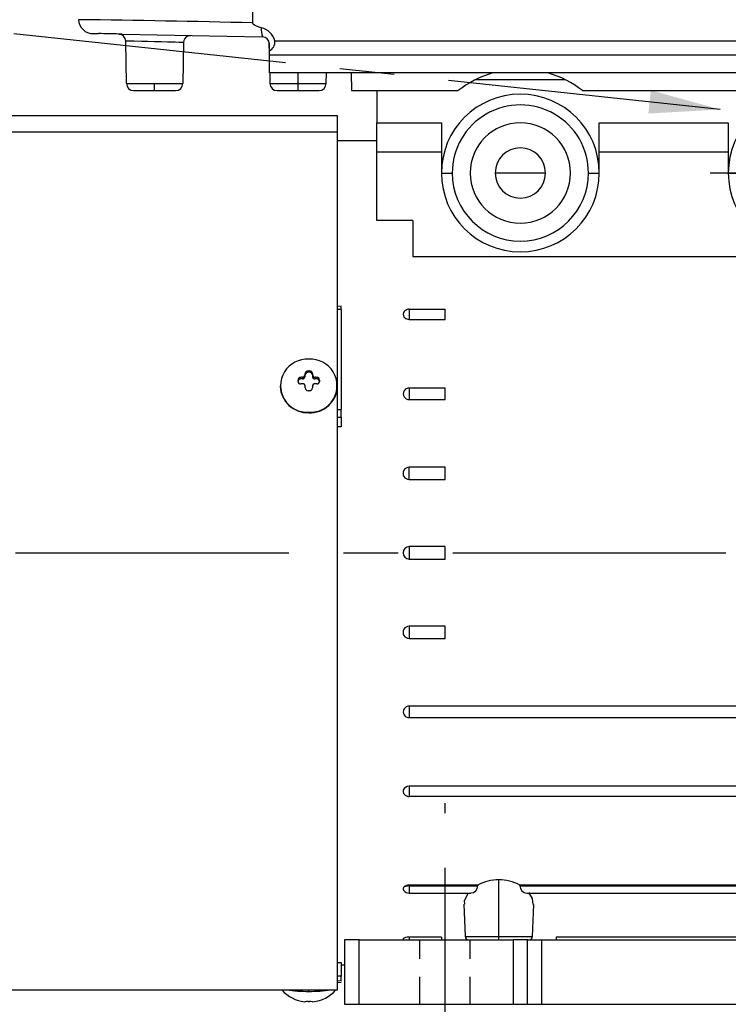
# Model space of a CAD drawing. Header units: inches. Extents: x 0 to 33, y 0 to 25.5.
# Tile 3 of 20: x 6 to 9.9, y 5 to 10.4. Entities that reach past the tile are written whole.
import ezdxf

# ---------------------------------------------------------------- set-up
doc = ezdxf.new("R2010")
doc.units = ezdxf.units.IN
doc.header["$LTSCALE"] = 3
doc.header["$MEASUREMENT"] = 0
doc.linetypes.add('CENTERX2', pattern=[0.8, 0.5, -0.1, 0.1, -0.1])
doc.linetypes.add('HIDDEN', pattern=[0.075, 0.05, -0.025])
doc.layers.add('CENTER', color=40, linetype='CENTERX2')
doc.layers.add('HIDDEN', color=102, linetype='HIDDEN')
doc.layers.add('DIMENSIONS', color=140, linetype='Continuous', lineweight=25)
doc.layers.add('TEXT', color=140, linetype='Continuous', lineweight=25)
doc.styles.add('SLDTEXTSTYLE0', font='TXT', dxfattribs={"width": 0.7})
doc.dimstyles.new('SLDDIMSTYLE2', dxfattribs={"dimtxt": 0.208333, "dimasz": 0.39, "dimexe": 0, "dimexo": 0.0625, "dimgap": 0.052083, "dimtad": 0, "dimtih": 1, "dimtoh": 1, "dimrnd": 1e-09, "dimzin": 12, "dimdsep": 46, "dimtxsty": 'SLDTEXTSTYLE0', "dimsah": 1, "dimcen": 0.09, "dimadec": 0, "dimazin": 3, "dimtfac": 1, "dimtofl": 0, "dimtmove": 0, "dimatfit": 3, "dimfxl": 0, "dimfrac": 2, "dimtolj": 1, "dimtzin": 12, "dimarcsym": 0})
doc.dimstyles.new('SLDDIMSTYLE5', dxfattribs={"dimtxt": 0.18, "dimasz": 0.39, "dimexe": 0, "dimexo": 0.0625, "dimgap": 0, "dimtad": 0, "dimtih": 1, "dimtoh": 1, "dimdec": 0, "dimrnd": 1e-09, "dimzin": 0, "dimdsep": 46, "dimtxsty": 'Standard', "dimsah": 1, "dimcen": 0.09, "dimadec": 0, "dimazin": 0, "dimtfac": 0.39, "dimtdec": 0, "dimtofl": 0, "dimtmove": 0, "dimatfit": 3, "dimfxl": 0, "dimfrac": 2, "dimtolj": 1, "dimtzin": 0, "dimarcsym": 0})

# ---------------------------------------------------------------- blocks, each defined once
blk = doc.blocks.new('_D_6')
at = {"layer": 'DIMENSIONS'}
for p, q in [((6.1522, 11.8557), (6.1522, 13.7884)), ((13.101, 9.7472), (13.101, 13.7884)), ((6.1522, 13.4134), (8.9479, 13.4134)), ((9.2303, 13.413), (9.1603, 13.413)), ((9.1603, 13.413), (9.1603, 13.0817)), ((10.0229, 13.413), (10.0928, 13.413)), ((10.0928, 13.413), (10.0928, 13.0817)), ((13.101, 13.4134), (10.3053, 13.4134)), ((9.1603, 13.0817), (9.2303, 13.0817)), ((10.0928, 13.0817), (10.0229, 13.0817)), ((13.101, 9.4147), (13.101, 9.5672))]:
    blk.add_line(p, q, dxfattribs=at)
for points in [[(6.1522, 13.4134), (6.5422, 13.3534), (6.5422, 13.4734)], [(13.101, 13.4134), (12.711, 13.4734), (12.711, 13.3534)]]:
    blk.add_solid(points, dxfattribs=at)
at = {"layer": 'DIMENSIONS', "char_height": 0.20833, "attachment_point": 1, "style": 'SLDTEXTSTYLE0'}
for s, insert in [('6.95', (9.317, 13.7282)), ('176.5', (9.2303, 13.3502))]:
    blk.add_mtext(s, dxfattribs=dict(at, insert=insert))
blk = doc.blocks.new('_D_9')
at = {"layer": 'DIMENSIONS'}
for p, q in [((3.7703, 9.9847), (3.7703, 14.7455)), ((14.0065, 9.7472), (14.0065, 14.7455)), ((3.7703, 14.3705), (8.2097, 14.3705)), ((8.4921, 14.3701), (8.4222, 14.3701)), ((8.4222, 14.3701), (8.4222, 14.0388)), ((9.2847, 14.3701), (9.3547, 14.3701)), ((9.3547, 14.3701), (9.3547, 14.0388)), ((14.0065, 14.3705), (9.5671, 14.3705)), ((8.4222, 14.0388), (8.4921, 14.0388)), ((9.3547, 14.0388), (9.2847, 14.0388)), ((3.7703, 9.3081), (3.7703, 9.8047)), ((14.0065, 7.8596), (14.0065, 9.5672))]:
    blk.add_line(p, q, dxfattribs=at)
for points in [[(3.7703, 14.3705), (4.1603, 14.3105), (4.1603, 14.4305)], [(14.0065, 14.3705), (13.6165, 14.4305), (13.6165, 14.3105)]]:
    blk.add_solid(points, dxfattribs=at)
at = {"layer": 'DIMENSIONS', "char_height": 0.20833, "attachment_point": 1, "style": 'SLDTEXTSTYLE0'}
for s, insert in [('10.24', (8.4921, 14.6853)), ('260.0', (8.4921, 14.3073))]:
    blk.add_mtext(s, dxfattribs=dict(at, insert=insert))
blk = doc.blocks.new('_D_10')
at = {"layer": 'DIMENSIONS'}
for p, q in [((7.8254, 4.8628), (7.8254, 4.7379)), ((12.0774, 4.8628), (12.0774, 4.7379)), ((7.8254, 4.5579), (7.8254, 2.748)), ((12.0774, 4.5579), (12.0774, 4.0061)), ((12.0774, 3.8261), (12.0774, 2.748)), ((7.8254, 3.123), (9.2727, 3.123)), ((9.5551, 3.1226), (9.4851, 3.1226)), ((9.4851, 3.1226), (9.4851, 2.7913)), ((10.3477, 3.1226), (10.4177, 3.1226)), ((10.4177, 3.1226), (10.4177, 2.7913)), ((12.0774, 3.123), (10.6301, 3.123)), ((9.4851, 2.7913), (9.5551, 2.7913)), ((10.4177, 2.7913), (10.3477, 2.7913))]:
    blk.add_line(p, q, dxfattribs=at)
for points in [[(7.8254, 3.123), (8.2154, 3.063), (8.2154, 3.183)], [(12.0774, 3.123), (11.6874, 3.183), (11.6874, 3.063)]]:
    blk.add_solid(points, dxfattribs=at)
at = {"layer": 'DIMENSIONS', "char_height": 0.20833, "attachment_point": 1, "style": 'SLDTEXTSTYLE0'}
for s, insert in [('4.25', (9.6418, 3.4378)), ('108.0', (9.5551, 3.0598))]:
    blk.add_mtext(s, dxfattribs=dict(at, insert=insert))
blk = doc.blocks.new('SW_CENTERMARKSYMBOL_0')
at = {"layer": 'CENTER', "color": 0}
for p, q in [((0, 0.2), (0, 0.5331)), ((0, 0), (0, 0.1)), ((-0.2, 0), (-0.5331, 0)), ((0, 0), (-0.1, 0)), ((0, 0), (0, -0.1)), ((0, 0), (0.1, 0)), ((0.2, 0), (0.5331, 0)), ((0, -0.2), (0, -0.5331))]:
    blk.add_line(p, q, dxfattribs=at)

msp = doc.modelspace()

# ---------------------------------------------------------------- linework, layer by layer
for p, q in [((7.3183, 11.3317), (7.3197, 10.4047)), ((6.3644, 10.422), (6.364, 10.422)), ((6.4427, 10.3459), (6.4742, 10.3453)), ((6.5853, 10.3433), (6.6042, 10.3428)), ((6.6042, 10.3428), (6.5853, 10.3431)), ((6.6042, 10.3428), (7.3734, 10.3277)), ((6.6233, 10.3046), (6.6233, 10.3045)), ((6.6274, 10.0711), (6.6233, 10.3045)), ((6.9408, 10.2967), (6.9368, 10.0711)), ((7.412, 10.2293), (7.4108, 10.298)), ((7.412, 10.2516), (7.412, 10.2884)), ((7.4421, 10.3054), (11.7126, 10.3054)), ((7.412, 10.2293), (7.412, 10.2516)), ((7.412, 10.2293), (11.7427, 10.2293)), ((7.412, 10.1293), (7.412, 10.2293)), ((11.7427, 10.1293), (7.412, 10.1293)), ((7.4138, 10.1293), (7.4148, 10.0711)), ((7.5695, 10.0711), (7.5695, 10.1293)), ((7.7242, 10.0711), (7.7252, 10.1293)), ((7.8604, 10.1293), (7.8621, 10.0324)), ((6.6274, 10.0711), (6.7821, 10.0711)), ((6.7821, 10.0711), (6.9368, 10.0711)), ((6.7821, 10.0324), (6.7821, 10.0711)), ((7.4148, 10.0711), (7.5695, 10.0711)), ((7.5695, 10.0324), (7.5695, 10.0711)), ((7.5695, 10.0711), (7.7242, 10.0711)), ((9.0382, 10.0915), (8.5417, 10.0915)), ((6.6668, 10.0324), (6.7821, 10.0324)), ((6.7821, 10.0324), (6.8975, 10.0324)), ((7.4542, 10.0324), (7.5695, 10.0324)), ((7.5695, 10.0324), (7.6849, 10.0324)), ((7.8621, 10.0324), (8.449, 10.0324)), ((8.0026, 10.0324), (8.0026, 9.8553)), ((9.131, 10.0324), (10.0238, 10.0324)), ((7.786, 9.8947), (4.1923, 9.8947)), ((7.786, 9.8062), (7.786, 9.8947)), ((8.0026, 9.8553), (8.3569, 9.8553)), ((8.0026, 9.6968), (8.0026, 9.8553)), ((8.3569, 9.8553), (8.3569, 9.5797)), ((9.2231, 9.8553), (9.9317, 9.8553)), ((9.2231, 9.5797), (9.2231, 9.8553)), ((9.9317, 9.8553), (9.9317, 9.5797)), ((4.1923, 9.8062), (7.786, 9.8062)), ((7.786, 5.0915), (7.786, 9.8062)), ((8.0026, 9.7569), (7.786, 9.7569)), ((8.0026, 9.6968), (8.3569, 9.6968)), ((8.0026, 9.3187), (8.0026, 9.6968)), ((9.2231, 9.6968), (9.9317, 9.6968)), ((8.3569, 9.5797), (8.416, 9.5797)), ((8.79, 9.5797), (8.6522, 9.5797)), ((8.9278, 9.5797), (8.79, 9.5797)), ((9.164, 9.5797), (9.2231, 9.5797)), ((9.9317, 9.5797), (9.9908, 9.5797)), ((8.1994, 9.3187), (8.0026, 9.3187)), ((8.1994, 9.3187), (8.1994, 9.1215)), ((8.1994, 9.1215), (10.9553, 9.1215)), ((7.8069, 8.8473), (7.7856, 8.8472)), ((7.8057, 8.8303), (7.786, 8.8301)), ((7.8057, 8.8303), (7.8057, 8.8469)), ((7.8057, 8.8303), (7.8057, 8.2805)), ((8.1794, 8.8317), (8.1801, 8.8317)), ((8.1801, 8.8317), (8.1801, 8.7756)), ((8.1801, 8.8317), (8.3766, 8.8317)), ((8.3766, 8.7756), (8.3766, 8.8317)), ((8.1801, 8.7756), (8.3766, 8.7756)), ((7.5695, 8.4341), (7.5695, 8.4414)), ((7.5853, 8.449), (7.5853, 8.4572)), ((7.5931, 8.449), (7.5853, 8.449)), ((7.5931, 8.4578), (7.5931, 8.449)), ((7.6089, 8.4724), (7.6089, 8.4791)), ((7.6089, 8.4635), (7.6089, 8.4724)), ((7.6246, 8.4924), (7.6325, 8.4924)), ((7.6246, 8.4854), (7.6246, 8.4924)), ((7.6325, 8.4854), (7.6246, 8.4854)), ((7.6325, 8.4854), (7.6325, 8.4924)), ((7.6482, 8.4791), (7.6482, 8.4724)), ((7.6482, 8.4724), (7.6482, 8.4635)), ((7.664, 8.449), (7.664, 8.4578)), ((7.6719, 8.449), (7.664, 8.449)), ((7.6719, 8.4572), (7.6719, 8.449)), ((7.6876, 8.4414), (7.6876, 8.4341)), ((7.4711, 8.4112), (7.4711, 8.4082)), ((7.6089, 8.399), (7.6089, 8.4069)), ((7.6482, 8.4069), (7.6482, 8.399)), ((7.786, 8.4082), (7.786, 8.4112)), ((8.3766, 8.3983), (8.1801, 8.3983)), ((8.1801, 8.3983), (8.1801, 8.3351)), ((8.3766, 8.3351), (8.3766, 8.3983)), ((7.6325, 8.3832), (7.6246, 8.3832)), ((8.1801, 8.3351), (8.3766, 8.3351)), ((7.786, 8.28), (7.8057, 8.2805)), ((7.8057, 8.2381), (7.8057, 8.2805)), ((7.6286, 8.2627), (7.6286, 8.2657)), ((7.786, 8.2376), (7.8057, 8.2381)), ((7.8057, 8.2381), (7.8057, 8.1852)), ((7.8057, 8.1852), (7.786, 8.1852)), ((8.3766, 7.9635), (8.1801, 7.9635)), ((8.1801, 7.8963), (8.1801, 7.9635)), ((8.3766, 7.8963), (8.3766, 7.9635)), ((8.1801, 7.8963), (8.3766, 7.8963)), ((8.1801, 7.5273), (8.1801, 7.4588)), ((8.3766, 7.5273), (8.1801, 7.5273)), ((8.3766, 7.4588), (8.3766, 7.5273)), ((8.1801, 7.4588), (8.3766, 7.4588)), ((8.3766, 7.0899), (8.1801, 7.0899)), ((8.1801, 7.0899), (8.1801, 7.0227)), ((8.3766, 7.0227), (8.3766, 7.0899)), ((8.1801, 7.0227), (8.3766, 7.0227)), ((11.7226, 6.651), (8.1801, 6.651)), ((8.1801, 6.651), (8.1801, 6.5878)), ((8.1801, 6.5878), (11.7226, 6.5878)), ((11.7226, 6.2105), (8.1801, 6.2105)), ((8.1801, 6.2105), (8.1801, 6.1545)), ((8.1794, 6.1545), (8.1801, 6.1545)), ((11.7226, 6.1545), (8.1801, 6.1545)), ((8.6719, 5.3861), (8.6719, 5.6965)), ((8.1801, 5.6633), (8.1519, 5.6584)), ((8.5566, 5.6675), (8.1794, 5.6675)), ((8.1794, 5.6675), (8.1801, 5.6633)), ((8.1801, 5.6633), (8.5568, 5.6633)), ((8.1801, 5.6633), (8.1801, 5.624)), ((8.5566, 5.6675), (8.5568, 5.6633)), ((8.7869, 5.6633), (8.7872, 5.6675)), ((8.7869, 5.6633), (11.1159, 5.6633)), ((11.1156, 5.6675), (8.7872, 5.6675)), ((8.1801, 5.624), (8.5185, 5.624)), ((8.8253, 5.624), (11.0776, 5.624)), ((8.4804, 5.5623), (8.4865, 5.3861)), ((8.8572, 5.3861), (8.8634, 5.5619)), ((7.8254, 5.3671), (7.8254, 5.0128)), ((7.9042, 5.3671), (7.8254, 5.3671)), ((7.9042, 5.0128), (7.9042, 5.3671)), ((7.9042, 5.3671), (8.7506, 5.3671)), ((8.3569, 5.3824), (8.1801, 5.3824)), ((8.1801, 5.3824), (8.1801, 5.3671)), ((8.3569, 5.3824), (8.3569, 5.3671)), ((8.4865, 5.3861), (8.6719, 5.3861)), ((8.6719, 5.3671), (8.6719, 5.3861)), ((8.6719, 5.3861), (8.8572, 5.3861)), ((8.7506, 5.3671), (8.7506, 5.0128)), ((8.8294, 5.3671), (8.7506, 5.3671)), ((8.8294, 5.0128), (8.8294, 5.3671)), ((8.8294, 5.3671), (8.9081, 5.3671)), ((8.9081, 5.0128), (8.9081, 5.3671)), ((8.9081, 5.3671), (10.9947, 5.3671)), ((10.916, 5.3824), (8.9868, 5.3824)), ((8.9868, 5.3824), (8.9868, 5.3671)), ((7.786, 5.2425), (7.8057, 5.2425)), ((7.8057, 5.2425), (7.8057, 5.1674)), ((7.8057, 5.2293), (7.8254, 5.2293)), ((7.8057, 5.1674), (7.786, 5.1681)), ((7.8057, 5.1402), (7.786, 5.141)), ((7.8057, 5.1402), (7.8057, 5.1674)), ((4.1923, 5.0915), (7.786, 5.0915)), ((7.6286, 5.084), (7.6286, 5.0915)), ((7.786, 5.1336), (7.8057, 5.1329)), ((7.6089, 5.0262), (7.6089, 5.0268)), ((7.6246, 5.028), (7.6325, 5.028)), ((7.6482, 5.0268), (7.6482, 5.0262)), ((7.8254, 5.0128), (7.9042, 5.0128)), ((7.9042, 5.0128), (8.7506, 5.0128)), ((8.7506, 5.0128), (8.8294, 5.0128)), ((8.8294, 5.0128), (8.9081, 5.0128)), ((8.9081, 5.0128), (10.9947, 5.0128))]:
    msp.add_line(p, q)
at = {"flags": 128}
for points in [[(7.3678, 10.3781), (7.3502, 10.3836), (7.3385, 10.3881), (7.3308, 10.392), (7.3234, 10.3974), (7.3211, 10.4003), (7.3199, 10.4031), (7.3197, 10.4047)], [(6.9537, 10.325), (6.9557, 10.3271), (6.9663, 10.3329)], [(6.9666, 10.333), (6.9732, 10.3348), (6.9809, 10.3354)], [(6.7821, 10.3006), (6.7438, 10.3015), (6.7123, 10.3023), (6.6698, 10.3033), (6.6494, 10.3038), (6.6348, 10.3042), (6.6233, 10.3045)], [(6.9408, 10.2967), (6.9293, 10.297), (6.9147, 10.2974), (6.8943, 10.2979), (6.8519, 10.2989), (6.8203, 10.2997), (6.7821, 10.3006)], [(8.1519, 8.8193), (8.1484, 8.8138), (8.1461, 8.8046), (8.1476, 8.7953), (8.1529, 8.7869), (8.1613, 8.7803), (8.1717, 8.7765), (8.1801, 8.7756)], [(8.1801, 6.2105), (8.169, 6.209), (8.159, 6.2045), (8.1514, 6.1975), (8.1469, 6.1888), (8.1463, 6.1795), (8.1494, 6.1704), (8.1519, 6.1669)], [(8.861, 5.562), (8.8573, 5.5946), (8.837, 5.6277)], [(8.5037, 5.624), (8.5036, 5.6239), (8.4822, 5.581), (8.484, 5.5624)], [(8.1801, 5.3824), (8.169, 5.3817), (8.159, 5.3797), (8.1514, 5.3767), (8.1469, 5.373), (8.1463, 5.369), (8.1473, 5.3678)], [(7.6482, 5.0262), (7.6491, 5.0261), (7.6515, 5.0264)]]:
    msp.add_lwpolyline(points, dxfattribs=at)
for centre, radius, start, end in [((6.4429, 10.4248), 0.0789, 181.9999, 271.6515), ((5.1859, -81.1145), 91.5441, 88.664376, 89.262356), ((6.4836, 7.8426), 2.5027, 87.6724, 90.2152), ((6.584, 10.3038), 0.0394, 1, 88.8796), ((6.9801, 10.296), 0.0394, 110.13, 179), ((7.4908, 10.3663), 0.1235, 174.5015, 198.2022), ((7.3446, 10.2801), 0.1007, 14.5352, 76.6974), ((7.3727, 10.2884), 0.0394, 360, 88.8796), ((7.3892, 10.2997), 0.0533, 295.3996, 6.1554), ((8.79, 9.5994), 0.5512, 105.9685, 128.2137), ((8.79, 9.5994), 0.5512, 51.7863, 74.0315), ((6.6668, 10.0718), 0.0394, 181, 270), ((6.8975, 10.0718), 0.0394, 270, 359), ((7.4542, 10.0718), 0.0394, 181, 270), ((7.6849, 10.0718), 0.0394, 270, 359), ((8.79, 9.5797), 0.4331, 0, 180), ((10.3648, 9.5797), 0.4331, 0, 180), ((8.79, 9.5797), 0.374, 359.9982, 180.0018), ((8.79, 9.5797), 0.2756, 0, 180), ((8.79, 9.5797), 0.1378, 0, 180), ((8.79, 9.5797), 0.4331, 180, 0), ((8.79, 9.5797), 0.374, 180, 0), ((8.79, 9.5797), 0.2756, 180, 0), ((8.79, 9.5797), 0.1378, 180, 0), ((10.3648, 9.5797), 0.4331, 180, 0), ((8.1788, 8.7963), 0.0353, 88.9247, 139.5656), ((8.1802, 8.7931), 0.0386, 90.1136, 137.286), ((7.6197, 8.4112), 0.1459, 86.5261, 273.4739), ((7.6374, 8.4112), 0.1459, 266.5261, 93.4739), ((7.5863, 8.4404), 0.0168, 93.6328, 176.5826), ((7.5847, 8.4338), 0.0152, 87.8429, 177.6667), ((7.6272, 7.9715), 0.4875, 94.008, 94.9362), ((7.5931, 8.4737), 0.0158, 270.0696, 355.44), ((7.5937, 8.4641), 0.0152, 267.8429, 357.6667), ((7.6238, 8.4774), 0.015, 86.7893, 173.6281), ((7.6241, 8.4702), 0.0152, 87.8429, 177.6667), ((7.6337, 8.4778), 0.0146, 4.8753, 94.7074), ((7.6331, 8.4702), 0.0152, 2.3333, 92.1571), ((7.6643, 8.474), 0.0162, 185.654, 268.8364), ((7.6634, 8.4641), 0.0152, 182.3333, 272.1571), ((7.6299, 7.9715), 0.4875, 85.0638, 85.992), ((7.671, 8.4406), 0.0166, 2.6898, 87.0948), ((7.6724, 8.4338), 0.0152, 2.3333, 92.1571), ((7.6233, 8.4149), 0.1524, 182.5096, 271.9808), ((7.5833, 8.4344), 0.0138, 181.23, 278.3526), ((7.6272, 7.9351), 0.4875, 94.008, 94.9362), ((7.5944, 8.407), 0.0145, 359.6504, 94.8399), ((7.6246, 8.3989), 0.0157, 179.6521, 270.1324), ((7.6356, 8.413), 0.1505, 267.3099, 358.1997), ((7.6326, 8.3989), 0.0157, 269.7676, 0.4478), ((7.6628, 8.407), 0.0145, 85.0942, 180.4154), ((7.6299, 7.9351), 0.4875, 85.0638, 85.992), ((7.6737, 8.4346), 0.0139, 262.3269, 358.0905), ((8.1785, 8.3667), 0.0316, 87.0194, 272.9806), ((8.1798, 7.9299), 0.0336, 89.428, 270.572), ((8.1802, 7.4931), 0.0342, 90.169, 269.831), ((8.1798, 7.0563), 0.0336, 89.4274, 270.5726), ((8.1785, 6.6194), 0.0316, 87.0182, 272.9818), ((8.1788, 6.1899), 0.0354, 220.4962, 271.0134), ((8.1802, 6.1931), 0.0386, 222.7139, 269.8864), ((8.6706, 5.4579), 0.2386, 89.7003, 118.5611), ((8.6731, 5.458), 0.2385, 61.4329, 90.3057), ((8.1586, 5.6478), 0.0125, 122.4466, 223.4883), ((8.1801, 5.6633), 0.0394, 218.1901, 270), ((8.178, 5.6254), 0.0421, 87.9958, 128.3103), ((8.5172, 5.664), 0.0397, 271.9397, 359.0158), ((8.8266, 5.6636), 0.0396, 180.4073, 268.2405), ((8.5062, 5.3868), 0.0197, 182, 270), ((8.8376, 5.3868), 0.0197, 270, 358), ((7.6286, 5.2219), 0.1969, 221.4718, 263.2206), ((7.6183, 5.8973), 0.8134, 262.161, 270.7256), ((7.6389, 5.8973), 0.8134, 269.2744, 277.839), ((7.6286, 5.2219), 0.1969, 276.6728, 318.5282), ((7.6076, 5.037), 0.0108, 257.9557, 276.7387), ((7.6204, 4.9781), 0.05, 85.1415, 103.3009), ((7.6377, 4.9905), 0.0378, 73.7128, 97.8448)]:
    msp.add_arc(centre, radius, start, end)
at = {"layer": 'CENTER'}
for p, q in [((3.6185, 7.4931), (14.1025, 7.4931)), ((8.3766, 4.2628), (8.3766, 6.1171))]:
    msp.add_line(p, q, dxfattribs=at)
at = {"layer": 'HIDDEN'}
for p, q in [((8.2389, 5.0128), (8.2389, 5.3671)), ((8.5144, 5.0128), (8.5144, 5.3671))]:
    msp.add_line(p, q, dxfattribs=at)

# ---------------------------------------------------------------- block references
at = {"layer": 'CENTER'}
msp.add_blockref('SW_CENTERMARKSYMBOL_0', (10.3648, 9.5797), dxfattribs=at)

# ---------------------------------------------------------------- dimensions: what is measured, and where the dimension line sits
at = {"layer": 'DIMENSIONS'}
for base, p1, p2, picture, middle in [((14.0065, 14.3705), (3.7703, 9.1581), (14.0065, 7.7096), '_D_9', (8.8884, 14.3705)), ((13.101, 13.4134), (6.1522, 11.7057), (13.101, 9.2647), '_D_6', (9.6266, 13.4134)), ((7.8254, 3.123), (12.0774, 5.0128), (7.8254, 5.0128), '_D_10', (9.9514, 3.123))]:
    dim = msp.add_linear_dim(base=base, p1=p1, p2=p2, dimstyle='SLDDIMSTYLE2', dxfattribs=at)
    dim.commit()
    dim.dimension.update_dxf_attribs({"geometry": picture, "text_midpoint": middle, "dimtype": 160})

# ---------------------------------------------------------------- leaders
at = {"layer": 'TEXT', "linetype": 'CENTERX2', "lineweight": 18}
msp.add_leader([(9.8875, 9.9288), (5.7177, 10.375), (5.4287, 10.375)], dimstyle='SLDDIMSTYLE5', dxfattribs=at)

doc.saveas('drawing.dxf')
